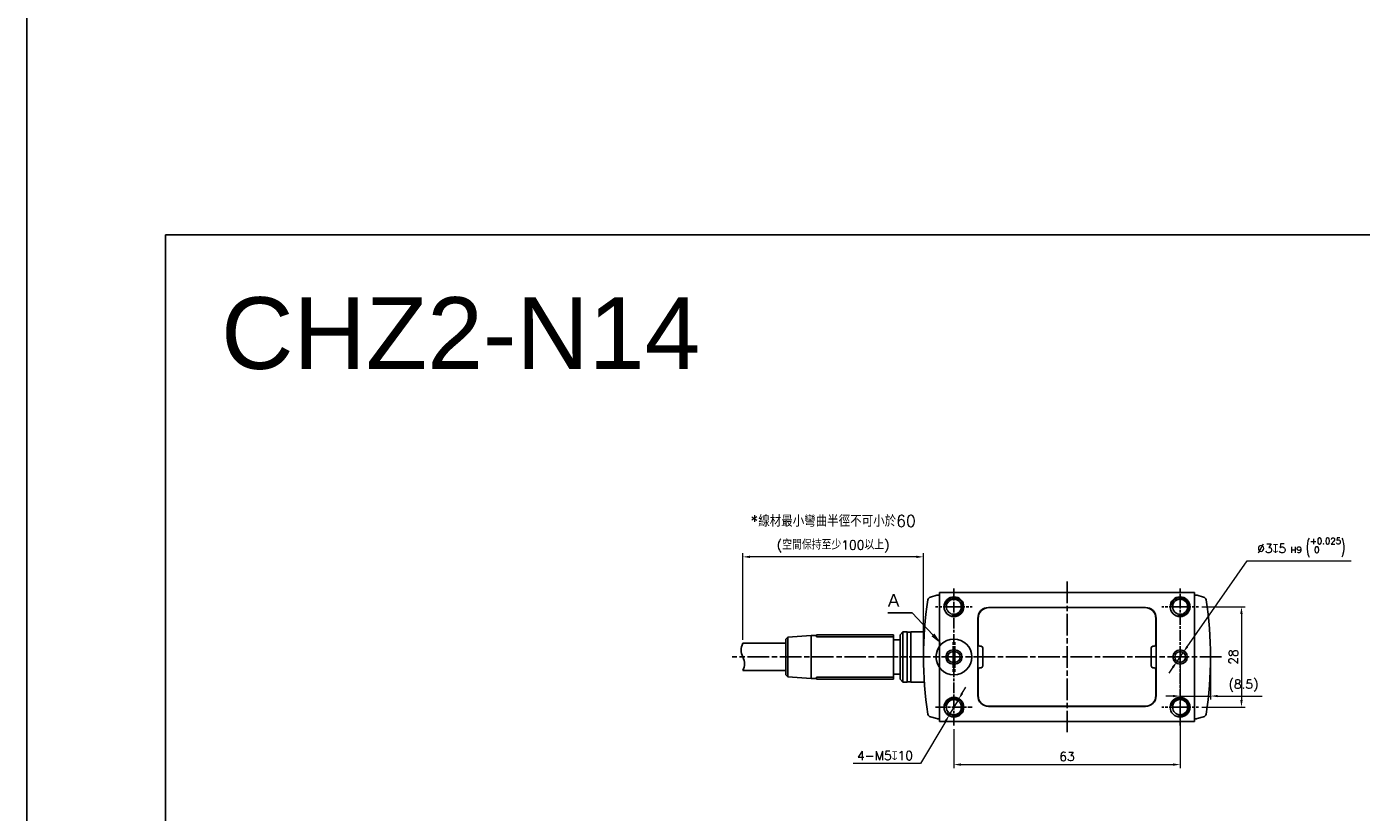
# Model space of a CAD drawing. Header units: millimetres. Extents: x 0 to 7391, y -1386 to 1500.
# Tile 36 of 127: x 4341 to 4713, y 421 to 640. Entities that reach past the tile are written whole.
import ezdxf

# ---------------------------------------------------------------- set-up
doc = ezdxf.new("R2010")
doc.units = ezdxf.units.MM
doc.header["$LTSCALE"] = 0.5
doc.linetypes.add('AM_ISO08W050', pattern=[18, 12, -1.5, 3, -1.5])
doc.linetypes.add('AM_ISO08W050x2', pattern=[9, 6, -0.75, 1.5, -0.75])
for name, color, linetype, lineweight in [('AM_5', 3, 'Continuous', 25), ('AM_7', 4, 'AM_ISO08W050', 25), ('AM_8', 1, 'Continuous', 25)]:
    doc.layers.add(name, color=color, linetype=linetype, lineweight=lineweight)
doc.styles.get("Standard").update_dxf_attribs({"font": 'arial.ttf'})
doc.styles.add('尺寸標註', font='romans.shx', dxfattribs={"bigfont": 'CHINESET.SHX'})
doc.dimstyles.new('複本 CNS2-1$0', dxfattribs={"dimtxt": 2.5, "dimasz": 2, "dimexe": 1, "dimexo": 1, "dimgap": 1, "dimtad": 1, "dimdsep": 46, "dimtxsty": '尺寸標註', "dimcen": 0, "dimclrd": 2, "dimclre": 2, "dimclrt": 3, "dimadec": 0, "dimazin": 2, "dimtp": 0.1, "dimtm": 0.1, "dimtfac": 0.71, "dimtmove": 0, "dimatfit": 0, "dimfxl": 0, "dimlwd": 13, "dimlwe": 13, "dimarcsym": 0})
doc.dimstyles.new('複本 CNS2-1$3', dxfattribs={"dimtxt": 2.5, "dimasz": 2, "dimexe": 1, "dimexo": 1, "dimgap": 1, "dimtad": 1, "dimtoh": 1, "dimdsep": 46, "dimtxsty": '尺寸標註', "dimcen": 0, "dimclrd": 2, "dimclre": 2, "dimclrt": 3, "dimadec": 0, "dimazin": 2, "dimtp": 0.1, "dimtm": 0.1, "dimtfac": 0.71, "dimtmove": 0, "dimatfit": 0, "dimfxl": 0, "dimlwd": 13, "dimlwe": 13, "dimarcsym": 0})

# ---------------------------------------------------------------- blocks, each defined once
blk = doc.blocks.new('*S487')
at = {"layer": 'AM_5'}
for p, q in [((5665.37, 486.45), (5672.14, 486.45)), ((5672.14, 486.45), (5677.94, 480.35))]:
    blk.add_line(p, q, dxfattribs=at)
at = {"layer": 'AM_5', "linetype": 'Continuous'}
blk.add_trace([(5677.52, 479.95), (5678.36, 480.75), (5680.35, 477.81)], dxfattribs=at)
at = {"layer": 'AM_5', "color": 2, "insert": (5667, 488.2), "char_height": 3.5, "attachment_point": 8}
blk.add_mtext('A', dxfattribs=at)
blk = doc.blocks.new('*D299')
at = {"layer": 'AM_5', "color": 2, "lineweight": 13}
for p, q in [((4662.43, 463.39), (4662.43, 433.39)), ((4599.43, 444.29), (4599.43, 433.39)), ((4601.43, 434.39), (4660.43, 434.39))]:
    blk.add_line(p, q, dxfattribs=at)
at = {"layer": 'AM_5', "color": 2}
for points in [[(4601.43, 434.72), (4601.43, 434.06), (4599.43, 434.39)], [(4660.43, 434.72), (4660.43, 434.06), (4662.43, 434.39)]]:
    blk.add_solid(points, dxfattribs=at)
at = {"layer": 'Defpoints', "color": 0}
for p in [(4662.43, 464.39), (4599.43, 445.29), (4662.43, 434.39)]:
    blk.add_point(p, dxfattribs=at)
at = {"layer": 'AM_5', "color": 3, "insert": (4630.93, 436.64), "char_height": 2.5, "attachment_point": 5, "style": '尺寸標註'}
blk.add_mtext('63', dxfattribs=at)
blk = doc.blocks.new('*D300')
at = {"layer": 'AM_5', "color": 2, "lineweight": 13}
for p, q in [((4662.43, 463.39), (4662.43, 452.49)), ((4670.93, 463.39), (4670.93, 452.49)), ((4660.43, 453.49), (4658.43, 453.49)), ((4662.43, 453.49), (4670.93, 453.49)), ((4672.93, 453.49), (4685.26, 453.49))]:
    blk.add_line(p, q, dxfattribs=at)
at = {"layer": 'AM_5', "color": 2}
for points in [[(4660.43, 453.82), (4660.43, 453.16), (4662.43, 453.49)], [(4672.93, 453.82), (4672.93, 453.16), (4670.93, 453.49)]]:
    blk.add_solid(points, dxfattribs=at)
at = {"layer": 'Defpoints', "color": 0}
for p in [(4662.43, 464.39), (4670.93, 464.39), (4670.93, 453.49)]:
    blk.add_point(p, dxfattribs=at)
at = {"layer": 'AM_5', "color": 3, "insert": (4680.09, 456.39), "char_height": 2.5, "attachment_point": 5, "style": '尺寸標註'}
blk.add_mtext('(8.5)', dxfattribs=at)
blk = doc.blocks.new('*D301')
at = {"layer": 'AM_5', "color": 2, "lineweight": 13}
for p, q in [((4668.53, 478.39), (4680.53, 478.39)), ((4679.53, 476.39), (4679.53, 452.39)), ((4668.53, 450.39), (4680.53, 450.39))]:
    blk.add_line(p, q, dxfattribs=at)
at = {"layer": 'AM_5', "color": 2}
for points in [[(4679.19, 476.39), (4679.86, 476.39), (4679.53, 478.39)], [(4679.19, 452.39), (4679.86, 452.39), (4679.53, 450.39)]]:
    blk.add_solid(points, dxfattribs=at)
at = {"layer": 'Defpoints', "color": 0}
for p in [(4667.53, 478.39), (4667.53, 450.39), (4679.53, 450.39)]:
    blk.add_point(p, dxfattribs=at)
at = {"layer": 'AM_5', "color": 3, "insert": (4677.28, 464.39), "char_height": 2.5, "attachment_point": 5, "rotation": 90, "style": '尺寸標註'}
blk.add_mtext('28', dxfattribs=at)
blk = doc.blocks.new('*D286')
at = {"layer": 'AM_5', "color": 2, "lineweight": 13}
for p, q in [((4664.43, 467.26), (4681.13, 491.23)), ((4681.13, 491.23), (4710.1, 491.23)), ((4661.57, 463.16), (4663.29, 465.62)), ((4660.43, 461.52), (4659.28, 459.88))]:
    blk.add_line(p, q, dxfattribs=at)
at = {"layer": 'AM_5', "color": 2}
for points in [[(4664.15, 467.45), (4664.7, 467.07), (4663.29, 465.62)], [(4660.15, 461.71), (4660.7, 461.33), (4661.57, 463.16)]]:
    blk.add_solid(points, dxfattribs=at)
at = {"layer": 'Defpoints', "color": 0}
for p in [(4663.29, 465.62), (4661.57, 463.16)]:
    blk.add_point(p, dxfattribs=at)
at = {"layer": 'AM_5', "color": 3, "insert": (4696.12, 494.9), "char_height": 2.5, "attachment_point": 5, "style": '尺寸標註'}
blk.add_mtext('∅3{\\Famgdt;x}5{}{\\H0.7x;\\C3; H9 {\\H2x;\\W0.5;(}\\S+0.025^  0;{\\H2x;\\W0.5;)}}', dxfattribs=at)
blk = doc.blocks.new('*D302')
at = {"layer": 'AM_5', "color": 2, "lineweight": 13}
for p, q in [((4601.72, 454.26), (4602.74, 455.98)), ((4600.7, 452.54), (4598.15, 448.24)), ((4597.13, 446.52), (4590.1, 434.65)), ((4590.1, 434.65), (4571.36, 434.65))]:
    blk.add_line(p, q, dxfattribs=at)
blk.add_arc((4599.43, 450.39), 2.5, 216.4264, 256.4126, dxfattribs=at)
at = {"layer": 'AM_5', "color": 2}
for points in [[(4601.44, 454.43), (4602.01, 454.09), (4600.7, 452.54)], [(4596.85, 446.69), (4597.42, 446.35), (4598.15, 448.24)]]:
    blk.add_solid(points, dxfattribs=at)
at = {"layer": 'Defpoints', "color": 0}
for p in [(4600.7, 452.54), (4598.15, 448.24)]:
    blk.add_point(p, dxfattribs=at)
at = {"layer": 'AM_5', "color": 3, "insert": (4580.23, 436.9), "char_height": 2.5, "attachment_point": 5, "style": '尺寸標註'}
blk.add_mtext('4-M5{\\Famgdt;x}10', dxfattribs=at)
blk = doc.blocks.new('*D501')
at = {"layer": 'AM_5', "color": 2, "lineweight": 13}
for p, q in [((4540.63, 469.19), (4540.63, 493.3)), ((4588.93, 492.3), (4542.63, 492.3)), ((4590.93, 465.39), (4590.93, 493.3))]:
    blk.add_line(p, q, dxfattribs=at)
at = {"layer": 'AM_5', "color": 2}
for points in [[(4542.63, 492.63), (4542.63, 491.96), (4540.63, 492.3)], [(4588.93, 492.63), (4588.93, 491.96), (4590.93, 492.3)]]:
    blk.add_solid(points, dxfattribs=at)
at = {"layer": 'Defpoints', "color": 0}
for p in [(4540.63, 492.3), (4540.63, 468.19), (4590.93, 464.39)]:
    blk.add_point(p, dxfattribs=at)
at = {"layer": 'AM_5', "color": 3, "insert": (4565.78, 495.2), "char_height": 2.5, "attachment_point": 5, "style": '尺寸標註'}
blk.add_mtext('(空間保持至少100以上)', dxfattribs=at)

msp = doc.modelspace()

# ---------------------------------------------------------------- linework, layer by layer
at = {"color": 7, "linetype": 'Continuous', "lineweight": 25}
for p, q in [((4592.929, 481.105), (4594.704, 481.58)), ((4594.911, 481.613), (4595.428, 481.64)), ((4595.428, 481.89), (4595.428, 482.39)), ((4595.428, 482.39), (4666.428, 482.39)), ((4595.428, 481.89), (4595.428, 446.89)), ((4666.428, 482.39), (4666.428, 481.89)), ((4666.428, 481.89), (4666.428, 446.89)), ((4666.428, 481.64), (4666.944, 481.613)), ((4667.151, 481.58), (4668.926, 481.105)), ((4591.928, 478.497), (4591.928, 478.515)), ((4652.778, 478.19), (4609.078, 478.19)), ((4609.178, 478.14), (4628.428, 478.14)), ((4628.428, 478.14), (4628.435, 478.19)), ((4628.428, 478.14), (4633.428, 478.14)), ((4633.428, 478.14), (4633.42, 478.19)), ((4633.428, 478.14), (4652.678, 478.14)), ((4669.928, 478.515), (4669.928, 478.497)), ((4606.078, 475.19), (4606.078, 453.59)), ((4606.178, 467.89), (4606.178, 475.14)), ((4655.678, 475.14), (4655.678, 467.89)), ((4655.778, 453.59), (4655.778, 475.19)), ((4553.166, 469.929), (4552.628, 469.39)), ((4552.628, 459.39), (4552.628, 469.39)), ((4559.628, 470.39), (4553.166, 469.929)), ((4553.166, 464.39), (4553.166, 469.929)), ((4561.128, 470.39), (4559.628, 470.39)), ((4559.628, 464.39), (4559.628, 470.39)), ((4561.128, 470.59), (4561.128, 470.047)), ((4561.128, 470.59), (4582.628, 470.59)), ((4582.628, 470.047), (4561.128, 470.047)), ((4582.628, 470.59), (4582.628, 470.047)), ((4582.628, 458.733), (4582.628, 470.047)), ((4584.428, 469.14), (4582.628, 469.14)), ((4585.233, 471.39), (4584.428, 470.585)), ((4584.428, 458.195), (4584.428, 470.585)), ((4586.428, 471.39), (4585.233, 471.39)), ((4585.233, 457.39), (4585.233, 471.39)), ((4586.428, 457.39), (4586.428, 471.39)), ((4587.428, 471.29), (4586.428, 471.29)), ((4591.173, 471.39), (4587.428, 471.39)), ((4587.428, 457.39), (4587.428, 471.39)), ((4552.628, 468.19), (4540.628, 468.19)), ((4599.178, 466.39), (4599.678, 466.39)), ((4599.178, 465.89), (4599.178, 466.39)), ((4599.678, 465.89), (4599.178, 465.89)), ((4599.678, 465.89), (4599.678, 466.39)), ((4606.678, 467.39), (4606.978, 467.39)), ((4607.478, 466.89), (4607.478, 466.39)), ((4607.478, 466.39), (4607.478, 462.39)), ((4654.378, 466.39), (4654.378, 466.89)), ((4654.378, 466.39), (4654.378, 462.39)), ((4654.878, 467.39), (4655.178, 467.39)), ((4553.166, 458.852), (4553.166, 464.39)), ((4559.628, 458.39), (4559.628, 464.39)), ((4599.178, 462.39), (4599.178, 462.89)), ((4599.178, 462.89), (4599.678, 462.89)), ((4599.678, 462.39), (4599.178, 462.39)), ((4599.678, 462.39), (4599.678, 462.89)), ((4606.978, 461.39), (4606.678, 461.39)), ((4607.478, 462.39), (4607.478, 461.89)), ((4654.378, 461.89), (4654.378, 462.39)), ((4655.178, 461.39), (4654.878, 461.39)), ((4540.628, 460.59), (4552.628, 460.59)), ((4552.628, 459.39), (4553.166, 458.852)), ((4553.166, 458.852), (4559.628, 458.39)), ((4559.628, 458.39), (4561.128, 458.39)), ((4561.128, 458.733), (4582.628, 458.733)), ((4561.128, 458.733), (4561.128, 458.19)), ((4561.128, 458.19), (4582.628, 458.19)), ((4582.628, 459.64), (4584.428, 459.64)), ((4582.628, 458.733), (4582.628, 458.19)), ((4584.428, 458.195), (4585.233, 457.39)), ((4585.233, 457.39), (4586.428, 457.39)), ((4586.428, 457.49), (4587.428, 457.49)), ((4587.428, 457.39), (4591.173, 457.39)), ((4606.178, 453.64), (4606.178, 460.89)), ((4655.678, 460.89), (4655.678, 453.64)), ((4591.928, 450.265), (4591.928, 450.283)), ((4609.078, 450.59), (4652.778, 450.59)), ((4628.428, 450.64), (4609.178, 450.64)), ((4628.428, 450.64), (4633.428, 450.64)), ((4628.435, 450.59), (4628.428, 450.64)), ((4633.42, 450.59), (4633.428, 450.64)), ((4652.678, 450.64), (4633.428, 450.64)), ((4669.928, 450.283), (4669.928, 450.265)), ((4594.704, 447.2), (4592.929, 447.676)), ((4595.428, 447.14), (4594.911, 447.167)), ((4595.428, 446.39), (4595.428, 446.89)), ((4666.428, 446.39), (4595.428, 446.39)), ((4666.944, 447.167), (4666.428, 447.14)), ((4666.428, 446.89), (4666.428, 446.39)), ((4668.926, 447.676), (4667.151, 447.2))]:
    msp.add_line(p, q, dxfattribs=at)
at = {"color": 1}
msp.add_lwpolyline([(4341.141, 1359.753), (4927.627, 1359.753), (4927.627, -881.084), (4341.141, -881.084)], close=True, dxfattribs=at)
msp.add_lwpolyline([(4379.766, 582.022), (4858.751, 582.022), (4858.751, -82.854), (4379.766, -82.854)], close=True)
at = {"color": 7, "linetype": 'Continuous', "lineweight": 25, "flags": 128}
for points in [[(4591.937, 478.563), (4591.93, 478.54), (4591.928, 478.515)], [(4616.429, 478.14), (4616.447, 478.142), (4617.428, 478.19)], [(4644.428, 478.19), (4645.408, 478.142), (4645.426, 478.14)], [(4669.928, 478.515), (4669.925, 478.54), (4669.918, 478.563)], [(4591.928, 450.265), (4591.93, 450.241), (4591.937, 450.218)], [(4617.428, 450.59), (4616.447, 450.638), (4616.429, 450.64)], [(4645.426, 450.64), (4645.408, 450.638), (4644.428, 450.59)], [(4669.918, 450.218), (4669.925, 450.241), (4669.928, 450.265)]]:
    msp.add_lwpolyline(points, dxfattribs=at)
at = {"color": 7}
for centre in [(4599.428, 478.39), (4662.428, 478.39), (4599.428, 450.39), (4662.428, 450.39)]:
    msp.add_circle(centre, 2.75, dxfattribs=at)
at = {"color": 7, "linetype": 'Continuous', "lineweight": 25}
for centre, radius in [((4599.428, 478.39), 2.1), ((4662.428, 478.39), 2.1), ((4662.428, 464.39), 2), ((4662.428, 464.39), 1.5), ((4599.428, 450.39), 2.1), ((4662.428, 450.39), 2.1)]:
    msp.add_circle(centre, radius, dxfattribs=at)
for centre, radius, start, end in [((4690.928, 464.39), 100, 170.84665, 189.15335), ((4593.188, 480.139), 1, 105, 170.84665), ((4594.963, 480.614), 1, 93, 105), ((4666.892, 480.614), 1, 75, 87), ((4668.667, 480.139), 1, 9.15335, 75), ((4570.928, 464.39), 100, 350.84665, 9.15335), ((4609.078, 475.19), 3, 90, 180), ((4609.178, 475.14), 3, 90, 180), ((4652.678, 475.14), 3, 0, 90), ((4652.778, 475.19), 3, 0, 90), ((4599.178, 464.39), 2, 90, 270), ((4599.178, 464.39), 1.5, 90, 270), ((4599.678, 464.39), 2, 270, 90), ((4599.678, 464.39), 1.5, 270, 90), ((4606.678, 467.89), 0.5, 180, 270), ((4606.978, 466.89), 0.5, 0, 90), ((4654.878, 466.89), 0.5, 90, 180), ((4655.178, 467.89), 0.5, 270, 0), ((4606.678, 460.89), 0.5, 90, 180), ((4606.978, 461.89), 0.5, 270, 0), ((4654.878, 461.89), 0.5, 180, 270), ((4655.178, 460.89), 0.5, 0, 90), ((4609.078, 453.59), 3, 180, 270), ((4609.178, 453.64), 3, 180, 270), ((4652.678, 453.64), 3, 270, 0), ((4652.778, 453.59), 3, 270, 0), ((4593.188, 448.642), 1, 189.15335, 255), ((4594.963, 448.166), 1, 255, 267), ((4666.892, 448.166), 1, 273, 285), ((4668.667, 448.642), 1, 285, 350.84665)]:
    msp.add_arc(centre, radius, start, end, dxfattribs=at)
at = {"color": 3, "linetype": 'Continuous', "lineweight": 25}
for centre in [(4599.428, 478.39), (4662.428, 478.39), (4599.428, 450.39), (4662.428, 450.39)]:
    msp.add_arc(centre, 2.5, 256.41264, 171.49741, dxfattribs=at)
at = {"color": 7}
msp.add_spline([(4540.628, 468.19), (4540.128, 466.29), (4541.128, 462.49), (4540.628, 460.59)], degree=3, dxfattribs=at)
at = {"layer": 'AM_7', "linetype": 'AM_ISO08W050x2'}
for p, q in [((4599.428, 445.29), (4599.428, 483.49)), ((4662.428, 464.39), (4662.428, 483.49)), ((4599.428, 478.39), (4594.328, 478.39)), ((4599.428, 478.39), (4604.528, 478.39)), ((4662.428, 478.39), (4657.328, 478.39)), ((4662.428, 478.39), (4667.528, 478.39)), ((4599.178, 464.39), (4599.178, 468.89)), ((4599.678, 464.39), (4599.678, 468.89)), ((4599.178, 464.39), (4599.178, 459.89)), ((4599.678, 464.39), (4599.678, 459.89)), ((4662.428, 464.39), (4662.428, 445.29)), ((4594.328, 450.39), (4604.528, 450.39)), ((4662.428, 450.39), (4657.328, 450.39)), ((4662.428, 450.39), (4667.528, 450.39))]:
    msp.add_line(p, q, dxfattribs=at)
at = {"layer": 'AM_7'}
for p, q in [((4630.928, 485.39), (4630.928, 443.39)), ((4673.928, 464.39), (4537.628, 464.39))]:
    msp.add_line(p, q, dxfattribs=at)
at = {"layer": 'AM_8'}
msp.add_circle((4599.428, 464.39), 5, dxfattribs=at)

# ---------------------------------------------------------------- block references
at = {"layer": 'AM_5'}
msp.add_blockref('*S487', (-1084.372, -9.802), dxfattribs=at)

# ---------------------------------------------------------------- texts
msp.add_text('CHZ2-N14', height=20).set_placement((4395.288, 544.678))
at = {"color": 1, "insert": (4565.778, 502.298), "char_height": 3.2, "attachment_point": 5, "style": '尺寸標註'}
msp.add_mtext('*線材最小彎曲半徑不可小於60', dxfattribs=at)

# ---------------------------------------------------------------- dimensions: what is measured, and where the dimension line sits
at = {"layer": 'AM_5'}
for p1, p2, text, override, picture, middle in [((4661.57, 463.159), (4663.285, 465.621), '<>{\\Famgdt;x}5{}{\\H0.7x;\\C3; H9 {\\H2x;\\W0.5;(}\\S+0.025^  0;{\\H2x;\\W0.5;)}}', {"dimtp": 0.02, "dimtm": 0, "dimtdec": 3}, '*D286', (4696.116, 491.234)), ((4600.702, 452.541), (4598.153, 448.24), '4-M<>{\\Famgdt;x}10', {"dimpost": '<>'}, '*D302', (4580.227, 434.646))]:
    dim = msp.add_diameter_dim_2p(p1=p1, p2=p2, text=text, dimstyle='複本 CNS2-1$3', override=override, dxfattribs=at)
    dim.commit()
    dim.dimension.update_dxf_attribs({"geometry": picture, "text_midpoint": middle, "dimtype": 163})
dim = msp.add_linear_dim(base=(4540.628, 492.298), p1=(4590.928, 464.39), p2=(4540.628, 468.19), text='(空間保持至少100以上)', dimstyle='複本 CNS2-1$0', override={"dimpost": ''}, dxfattribs=at)
dim.commit()
dim.dimension.update_dxf_attribs({"geometry": '*D501', "text_midpoint": (4565.778, 495.203)})
dim = msp.add_aligned_dim(p1=(4667.528, 478.39), p2=(4667.528, 450.39), distance=12, dimstyle='複本 CNS2-1$0', dxfattribs=at)
dim.commit()
dim.dimension.update_dxf_attribs({"geometry": '*D301', "text_midpoint": (4677.278, 464.39)})
dim = msp.add_linear_dim(base=(4662.428, 434.39), p1=(4599.428, 445.29), p2=(4662.428, 464.39), dimstyle='複本 CNS2-1$0', dxfattribs=at)
dim.commit()
dim.dimension.update_dxf_attribs({"geometry": '*D299', "text_midpoint": (4630.928, 436.64)})
dim = msp.add_linear_dim(base=(4670.928, 453.49), p1=(4662.428, 464.39), p2=(4670.928, 464.39), text='(<>)', dimstyle='複本 CNS2-1$0', override={"dimtix": 1}, dxfattribs=at)
dim.commit()
dim.dimension.update_dxf_attribs({"geometry": '*D300', "text_midpoint": (4680.094, 453.49), "dimtype": 160})

doc.saveas('drawing.dxf')
